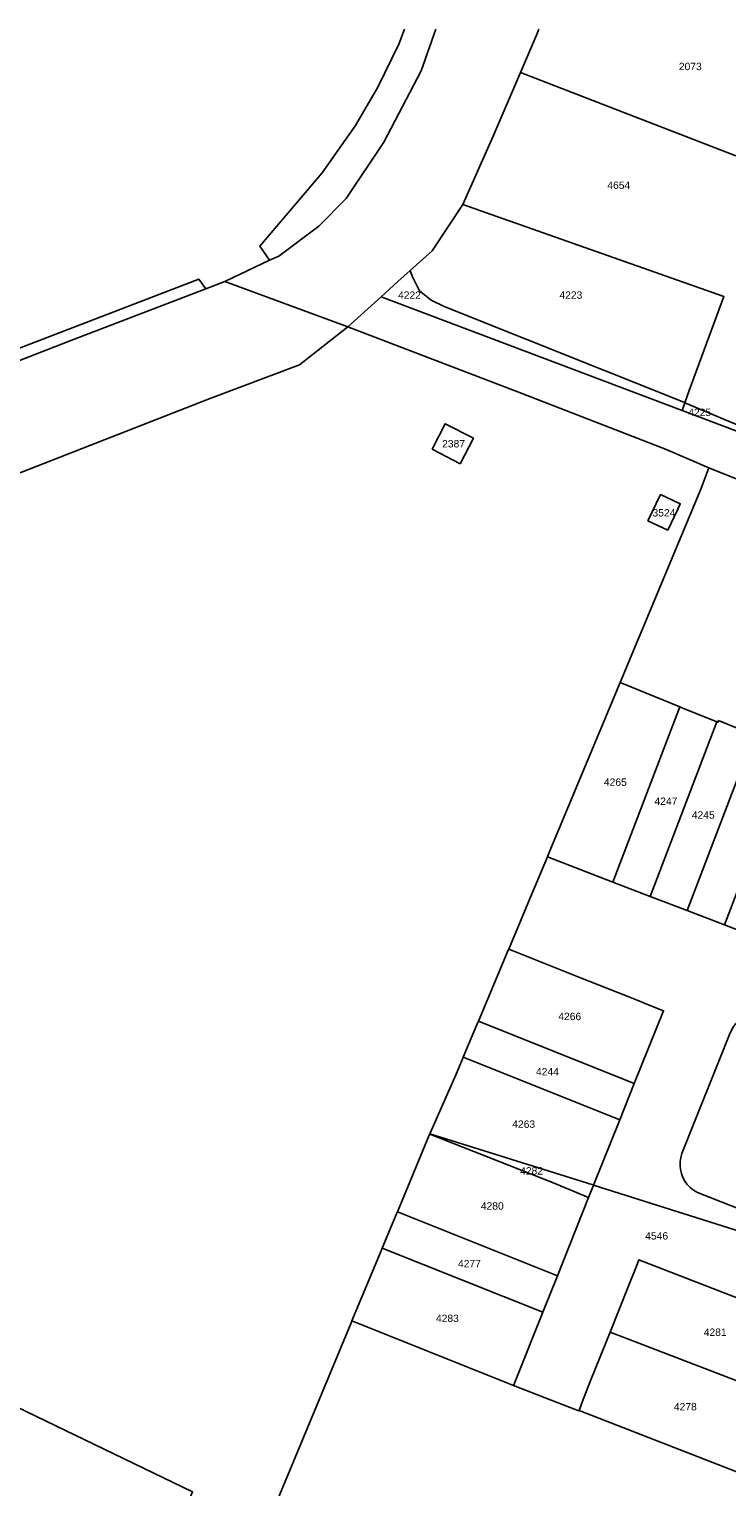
# Model space of a CAD drawing. Header units: metres. Extents: x 174165 to 174891, y 461922 to 462936.
# Tile 20 of 23: x 174533 to 174627, y 462735 to 462933. Entities that reach past the tile are written whole.
import ezdxf

# ---------------------------------------------------------------- set-up
doc = ezdxf.new("R2010")
doc.units = ezdxf.units.M
doc.layers.add('B-XX-KG-GRENS_PERCEEL-G', color=213, linetype='Continuous')
doc.layers.add('B-XX-KG-GRENS_PERCEEL-T20', color=213, linetype='Continuous')
doc.styles.add('NLCS-ISO-M500-T20', font='NLCS-ISO.ttf', dxfattribs={"height": 1})

msp = doc.modelspace()

# ---------------------------------------------------------------- linework, layer by layer
at = {"layer": 'B-XX-KG-GRENS_PERCEEL-G', "lineweight": -3, "flags": 128}
for points in [[(174583.76, 462932.81), (174582.99, 462930.76), (174580.14, 462924.93), (174577.12, 462919.75), (174572.6, 462913.33), (174564.11, 462903.38), (174565.44, 462901.45)], [(174565.44, 462901.45), (174566.7, 462902.02), (174572.15, 462906.06), (174575.86, 462909.84), (174580.94, 462917.46), (174586.02, 462927.14), (174587.99, 462932.81)], [(174601.97, 462932.81), (174601.68, 462931.99), (174599.49, 462926.91)], [(174591.65, 462909.02), (174595.78, 462918.3), (174599.49, 462926.91)], [(174599.49, 462926.91), (174628.68, 462915.6)], [(174591.65, 462909.02), (174587.49, 462902.73), (174584.52, 462900.05)], [(174622.39, 462883.78), (174627.08, 462896.52), (174591.65, 462909.02)], [(174565.44, 462901.45), (174559.36, 462898.55)], [(174584.52, 462900.05), (174582.87, 462898.55), (174580.6, 462896.5)], [(174584.52, 462900.05), (174584.79, 462899.31), (174585.8, 462897.31), (174587.35, 462896.06), (174589.15, 462895.19), (174621.66, 462882.19), (174621.79, 462882.13)], [(174556.79, 462897.56), (174555.84, 462898.89), (174466.08, 462864.39), (174442.18, 462855.19)], [(174559.36, 462898.55), (174556.79, 462897.56)], [(174576.06, 462892.41), (174559.36, 462898.55)], [(174556.79, 462897.56), (174538.84, 462890.68), (174503.33, 462876.92), (174406.72, 462839.44), (174400.53, 462837.03), (174400.01, 462836.82)], [(174576.06, 462892.41), (174580.6, 462896.5)], [(174580.6, 462896.5), (174621.4, 462881.07)], [(174393.93, 462818.97), (174410.82, 462825.62), (174475.75, 462850.92), (174520.65, 462868.34), (174557.24, 462882.64), (174569.51, 462887.28), (174576.06, 462892.41)], [(174576.06, 462892.41), (174599.58, 462883.42), (174619.14, 462875.82), (174625.05, 462873.29)], [(174621.79, 462882.13), (174622.39, 462883.78)], [(174621.4, 462881.07), (174621.79, 462882.13)], [(174631.67, 462877.96), (174621.79, 462882.13)], [(174621.4, 462881.07), (174649.42, 462870.47)], [(174591.3, 462873.85), (174593.09, 462877.31), (174589.27, 462879.28), (174587.49, 462875.82)], [(174587.49, 462875.82), (174591.3, 462873.85)], [(174612.99, 462844.16), (174623.95, 462870.39), (174625.05, 462873.29)], [(174625.05, 462873.29), (174651.23, 462862.73)], [(174616.77, 462866.09), (174618.46, 462869.69)], [(174618.46, 462869.69), (174621.16, 462868.42), (174620.83, 462867.7), (174619.47, 462864.82), (174616.77, 462866.09)], [(174612.99, 462844.16), (174603.24, 462820.79), (174603.13, 462820.52)], [(174621.11, 462840.85), (174612.99, 462844.16)], [(174621.11, 462840.85), (174612.03, 462817.09)], [(174626.11, 462838.82), (174621.27, 462840.79), (174621.11, 462840.85)], [(174626.11, 462838.82), (174617.07, 462815.15)], [(174631.2, 462837), (174626.37, 462839), (174626.27, 462838.76), (174626.11, 462838.82)], [(174622.11, 462813.21), (174631.2, 462837)], [(174627.15, 462811.27), (174636.19, 462834.92)], [(174603.13, 462820.52), (174600.48, 462814.17), (174597.89, 462808)], [(174612.03, 462817.09), (174603.13, 462820.52)], [(174617.07, 462815.15), (174612.03, 462817.09)], [(174617.07, 462815.15), (174622.11, 462813.21)], [(174627.15, 462811.27), (174622.11, 462813.21)], [(174632.19, 462809.34), (174627.15, 462811.27)], [(174597.89, 462808), (174597.83, 462807.87), (174593.78, 462798.21)], [(174607.63, 462804.11), (174597.89, 462808)], [(174614.93, 462789.75), (174618.89, 462799.63), (174616.96, 462800.41), (174615.33, 462801.06), (174613.94, 462801.59), (174607.63, 462804.11)], [(174593.78, 462798.21), (174593.67, 462797.95), (174591.72, 462793.32)], [(174614.93, 462789.75), (174593.78, 462798.21)], [(174640.88, 462793.72), (174629, 462798.27), (174628.64, 462797.84), (174628.33, 462797.39), (174628.06, 462796.91), (174627.83, 462796.41), (174621.38, 462780.28), (174621.22, 462779.74), (174621.14, 462779.19), (174621.13, 462778.63), (174621.19, 462778.07), (174621.32, 462777.53), (174621.52, 462777), (174621.79, 462776.51), (174622.12, 462776.06), (174622.51, 462775.65), (174622.95, 462775.3), (174623.43, 462775), (174623.94, 462774.77), (174629.47, 462772.63), (174629.38, 462772.47), (174632.18, 462771.38)], [(174591.72, 462793.32), (174591.58, 462792.97), (174590.75, 462791.01), (174587.2, 462782.94)], [(174591.72, 462793.32), (174612.95, 462784.82)], [(174612.95, 462784.82), (174614.93, 462789.75)], [(174587.2, 462782.94), (174587.17, 462782.88)], [(174587.2, 462782.94), (174609.28, 462775.99)], [(174609.4, 462775.95), (174612.95, 462784.82)], [(174587.17, 462782.88), (174587.12, 462782.75), (174582.79, 462772.35)], [(174603.82, 462776.31), (174587.17, 462782.88)], [(174608.73, 462774.28), (174603.82, 462776.31)], [(174608.73, 462774.28), (174609.4, 462775.95)], [(174609.28, 462775.99), (174609.4, 462775.95)], [(174609.4, 462775.95), (174643.45, 462765.22)], [(174604.49, 462763.67), (174608.73, 462774.28)], [(174582.79, 462772.35), (174582.67, 462772.06), (174580.74, 462767.42)], [(174604.49, 462763.67), (174582.79, 462772.35)], [(174580.74, 462767.42), (174580.59, 462767.07), (174576.63, 462757.57)], [(174580.74, 462767.42), (174602.51, 462758.72)], [(174639.81, 462756.41), (174615.56, 462765.84), (174615.21, 462764.97)], [(174602.51, 462758.72), (174604.49, 462763.67)], [(174615.21, 462764.97), (174614.1, 462762.17), (174611.65, 462756.04)], [(174576.63, 462757.57), (174576.52, 462757.29), (174564.66, 462728.82)], [(174576.63, 462757.57), (174598.55, 462748.8)], [(174598.55, 462748.8), (174598.76, 462749.34), (174602.51, 462758.72)], [(174611.65, 462756.04), (174608.96, 462749.32), (174607.86, 462746.52)], [(174635.8, 462746.73), (174611.65, 462756.04)], [(174497.37, 462714.64), (174520.42, 462751.07), (174555, 462734.34), (174539.63, 462697.85), (174497.37, 462714.64)], [(174598.55, 462748.8), (174604.46, 462746.48), (174607.42, 462745.33), (174607.43, 462745.38)], [(174607.86, 462746.52), (174607.43, 462745.38)], [(174607.43, 462745.38), (174631.39, 462736.06)]]:
    msp.add_lwpolyline(points, dxfattribs=at)

# ---------------------------------------------------------------- texts
at = {"layer": 'B-XX-KG-GRENS_PERCEEL-T20', "lineweight": -3, "char_height": 1, "width": 6, "attachment_point": 5, "style": 'NLCS-ISO-M500-T20'}
for s, insert in [('{\\fArial|b0|i0;2073}', (174622.52, 462927.74)), ('{\\fArial|b0|i0;4654}', (174612.82, 462911.62)), ('{\\fArial|b0|i0;4222}', (174584.43, 462896.72)), ('{\\fArial|b0|i0;4223}', (174606.32, 462896.72)), ('{\\fArial|b0|i0;4225}', (174623.8, 462880.81)), ('{\\fArial|b0|i0;2387}', (174590.41, 462876.55)), ('{\\fArial|b0|i0;3524}', (174618.95, 462867.18)), ('{\\fArial|b0|i0;4265}', (174612.35, 462830.64)), ('{\\fArial|b0|i0;4247}', (174619.22, 462828.06)), ('{\\fArial|b0|i0;4245}', (174624.28, 462826.18)), ('{\\fArial|b0|i0;4266}', (174606.17, 462798.85)), ('{\\fArial|b0|i0;4244}', (174603.14, 462791.36)), ('{\\fArial|b0|i0;4263}', (174599.92, 462784.24)), ('{\\fArial|b0|i0;4282}', (174600.99, 462777.9)), ('{\\fArial|b0|i0;4280}', (174595.66, 462773.14)), ('{\\fArial|b0|i0;4546}', (174617.96, 462769.08)), ('{\\fArial|b0|i0;4277}', (174592.56, 462765.32)), ('{\\fArial|b0|i0;4283}', (174589.57, 462757.89)), ('{\\fArial|b0|i0;4281}', (174625.9, 462756.01)), ('{\\fArial|b0|i0;4278}', (174621.85, 462745.9))]:
    msp.add_mtext(s, dxfattribs=dict(at, insert=insert))

doc.saveas('drawing.dxf')
